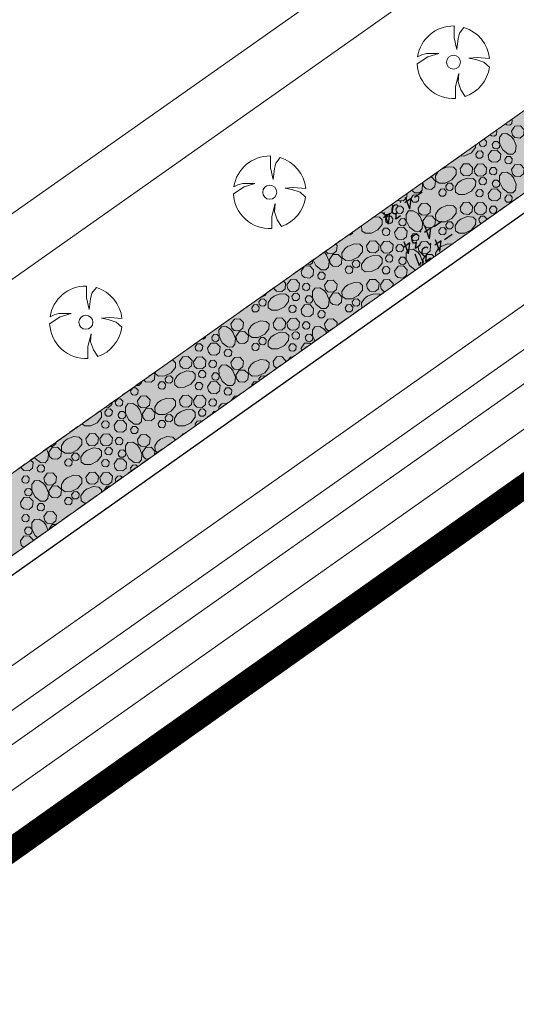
# Model space of a CAD drawing. Header units: metres. Extents: x 148691 to 149199, y 486355 to 486958.
# Tile 8 of 93: x 148963 to 148994, y 486509 to 486570. Entities that reach past the tile are written whole.
import ezdxf

# ---------------------------------------------------------------- set-up
doc = ezdxf.new("R2010")
doc.units = ezdxf.units.M
doc.header["$MEASUREMENT"] = 0
doc.linetypes.add('DGN Style 2', pattern=[1, 0.6, -0.4])
for name, color, linetype, lineweight in [('BWR-best-maaiveldhoogte', 2, 'Continuous', 13), ('BWR-best-situatie', 2, 'Continuous', 13), ('BWR-verw-drain ø 60', 60, 'drainage60w', 30), ('BWR-verw-situatie', 214, 'DGN Style 2', 13), ('TOP-L-topo objecten punt', 7, 'Continuous', 0), ('TOP-L-topo objecten vlak', 7, 'Continuous', 0), ('WVB-alg-onderhoek', 7, 'Continuous', 30), ('WVB-alg-werkgrens', 6, 'Continuous', 53), ('WVB-pen-dik 013', 1, 'Continuous', 0), ('WVB-raster-20%', 254, 'Continuous', 30)]:
    doc.layers.add(name, color=color, linetype=linetype, lineweight=lineweight)
doc.styles.add('Style-ITALICS', font='ITALICS.shx')
doc.styles.add('Style-WORKING', font='WORKING.shx')
doc.linetypes.add('drainage60w', pattern='A,2.1,["V",Style-WORKING,S=0.700002,R=0,X=-0.228,Y=-0.367],2.9,-0.32,0.02,-0.32,1,-0.32,5', length=11.98)

# ---------------------------------------------------------------- blocks, each defined once
blk = doc.blocks.new('BBOOM')
at = {"layer": 'BWR-best-situatie'}
for p, q in [((0.016, 0.603), (0.016, 0.9)), ((0.016, 0.804), (0.016, 0.871)), ((0.26, 0.861), (0.15, 0.72)), ((0.083, 0.318), (0.016, 0.603)), ((0.116, 0.586), (0.083, 0.318)), ((0.15, 0.72), (0.116, 0.586)), ((-0.9, -0.042), (-0.637, 0.135)), ((-0.787, 0.185), (-0.89, 0.134)), ((-0.67, 0.217), (-0.787, 0.185)), ((-0.368, 0.218), (-0.67, 0.217)), ((-0.637, 0.135), (-0.368, 0.218)), ((0.384, 0.1), (0.586, 0.117)), ((0.551, 0.067), (0.384, 0.1)), ((0.752, 0), (0.551, 0.067)), ((0.586, 0.117), (0.895, 0.092)), ((0.89, -0.121), (0.752, 0)), ((0.133, -0.283), (0.05, -0.603)), ((0.116, -0.484), (0.133, -0.283)), ((0.184, -0.685), (0.116, -0.484)), ((0.05, -0.603), (0.051, -0.899)), ((0.293, -0.851), (0.184, -0.685))]:
    blk.add_line(p, q, dxfattribs=at)
blk.add_circle((0, 0), 0.174, dxfattribs=at)
for start, end in [(88.9495, 171.4867), (5.8447, 73.1614), (182.6375, 273.2485), (289.0687, 352.197)]:
    blk.add_arc((-0.001, 0), 0.9, start, end, dxfattribs=at)

msp = doc.modelspace()

# ---------------------------------------------------------------- hatches: boundary and pattern name
at = {"layer": 'WVB-raster-20%', "linetype": 'Continuous', "lineweight": 0}
msp.add_hatch(color=256, dxfattribs=at).paths.add_polyline_path([(148922.439, 486513.361), (148924.789, 486510.032), (148924.907, 486510.116), (148930.13, 486512.953), (148943.424, 486522.133), (148949.313, 486527.325), (148954.489, 486530.988), (149000.366, 486563.451), (148997.917, 486566.841), (148952.181, 486534.448), (148947.425, 486530.898), (148938.758, 486525.734), (148927.819, 486518.117), (148923.544, 486514.142)], flags=0)

# ---------------------------------------------------------------- linework, layer by layer
at = {"layer": 'BWR-verw-drain ø 60', "linetype": 'drainage60w', "ltscale": 2.5}
msp.add_line((148925.394, 486509.175), (149000.951, 486562.64), dxfattribs=at)
at = {"layer": 'BWR-verw-situatie'}
for p, q in [((148952.181, 486534.448), (148997.917, 486566.841)), ((149000.366, 486563.451), (148954.489, 486530.988))]:
    msp.add_line(p, q, dxfattribs=at)
at = {"layer": 'TOP-L-topo objecten vlak', "color": 7, "linetype": 'Continuous', "lineweight": 0}
for p, q in [((148916.703, 486521.484), (148991.596, 486574.311)), ((148983.114, 486572.391), (148914.761, 486524.236)), ((149003.069, 486558.427), (148927.99, 486505.498)), ((148931.651, 486500.313), (149006.753, 486553.327)), ((148997.859, 486551.978), (148929.298, 486503.645)), ((148998.88, 486550.564), (148930.304, 486502.219))]:
    msp.add_line(p, q, dxfattribs=at)
at = {"layer": 'WVB-alg-onderhoek', "lineweight": 40, "ltscale": 500}
msp.add_3dface([(148700.488, 486813.029), (148938.261, 486361.848), (149192.16, 486495.653), (148954.388, 486946.834)], dxfattribs=at)
at = {"layer": 'WVB-alg-werkgrens', "linetype": 'Continuous', "ltscale": 2.5, "const_width": 1.5, "flags": 128}
msp.add_lwpolyline([(148874.414, 486581.384), (148933.417, 486497.811), (149000.22, 486545.158), (149005.05, 486538.413), (149067.777, 486582.431), (148982.147, 486744.918), (148917.073, 486677.648), (148942.665, 486628.244)], close=True, dxfattribs=at)
at = {"layer": 'WVB-pen-dik 013'}
for p, q in [((148987.951, 486559.776), (148987.96, 486559.788)), ((148981.826, 486555.444), (148981.979, 486555.251)), ((148981.969, 486550.484), (148981.984, 486550.444)), ((148980.421, 486549.338), (148980.391, 486549.491)), ((148977.337, 486547.155), (148977.326, 486547.211)), ((148977.781, 486547.47), (148977.761, 486547.576)), ((148973.839, 486544.68), (148973.819, 486544.784)), ((148968.222, 486540.706), (148968.216, 486540.739)), ((148965.737, 486538.947), (148965.891, 486539.069)), ((148965.874, 486539.059), (148965.922, 486539.078)), ((148964.561, 486538.521), (148964.688, 486538.205)), ((148964.741, 486538.243), (148964.741, 486538.244))]:
    msp.add_line(p, q, dxfattribs=at)
at = {"layer": 'WVB-pen-dik 013', "flags": 128}
for points in [[(148993.451, 486563.678), (148993.494, 486563.634), (148993.474, 486563.431), (148993.349, 486563.326), (148993.151, 486563.341), (148993.076, 486563.412)], [(148993.449, 486562.961), (148993.661, 486563.259), (148993.996, 486563.279), (148994.229, 486563.036), (148994.194, 486562.699), (148993.986, 486562.526), (148993.656, 486562.549), (148993.501, 486562.701), (148993.449, 486562.961)], [(148991.736, 486562.463), (148991.754, 486562.464), (148991.894, 486562.319), (148991.871, 486562.114), (148991.746, 486562.011), (148991.549, 486562.026), (148991.454, 486562.116), (148991.43, 486562.246)], [(148992.494, 486563), (148992.544, 486562.949), (148992.521, 486562.744), (148992.399, 486562.639), (148992.199, 486562.656), (148992.119, 486562.734)], [(148993.574, 486562.446), (148993.731, 486562.054), (148993.696, 486561.691), (148993.536, 486561.521), (148993.244, 486561.526), (148992.911, 486561.789), (148992.709, 486562.191), (148992.704, 486562.569), (148992.856, 486562.784), (148993.156, 486562.801), (148993.426, 486562.629), (148993.584, 486562.429)], [(148991.225, 486562.101), (148991.221, 486561.949), (148990.961, 486561.614), (148990.559, 486561.414), (148990.249, 486561.409)], [(148992.251, 486562.124), (148992.379, 486562.304), (148992.579, 486562.314), (148992.719, 486562.169), (148992.699, 486561.966), (148992.574, 486561.861), (148992.376, 486561.876), (148992.281, 486561.966), (148992.251, 486562.124)], [(148991.226, 486561.531), (148991.354, 486561.711), (148991.554, 486561.724), (148991.694, 486561.579), (148991.671, 486561.374), (148991.549, 486561.269), (148991.349, 486561.286), (148991.256, 486561.376), (148991.226, 486561.531)], [(148991.996, 486561.454), (148992.206, 486561.754), (148992.544, 486561.771), (148992.774, 486561.529), (148992.741, 486561.191), (148992.534, 486561.019), (148992.201, 486561.044), (148992.046, 486561.196), (148991.996, 486561.454)], [(148993.026, 486561.196), (148993.154, 486561.376), (148993.354, 486561.386), (148993.494, 486561.241), (148993.474, 486561.039), (148993.349, 486560.934), (148993.151, 486560.949), (148993.056, 486561.039), (148993.026, 486561.196)], [(148989.106, 486560.6), (148989.476, 486560.749), (148989.839, 486560.716), (148990.009, 486560.551), (148990.004, 486560.259), (148989.741, 486559.926), (148989.339, 486559.726), (148988.961, 486559.719), (148988.746, 486559.871), (148988.729, 486560.174), (148988.901, 486560.444), (148989.046, 486560.558)], [(148990.256, 486560.616), (148990.466, 486560.916), (148990.804, 486560.934), (148991.034, 486560.691), (148991.001, 486560.354), (148990.794, 486560.181), (148990.461, 486560.206), (148990.306, 486560.359), (148990.256, 486560.616)], [(148991.119, 486560.604), (148991.331, 486560.901), (148991.666, 486560.921), (148991.899, 486560.679), (148991.864, 486560.341), (148991.656, 486560.169), (148991.326, 486560.191), (148991.171, 486560.344), (148991.119, 486560.604)], [(148992.076, 486560.509), (148992.204, 486560.689), (148992.404, 486560.701), (148992.544, 486560.556), (148992.521, 486560.351), (148992.399, 486560.246), (148992.199, 486560.264), (148992.106, 486560.354), (148992.076, 486560.509)], [(148993.449, 486560.569), (148993.661, 486560.866), (148993.996, 486560.886), (148994.229, 486560.644), (148994.194, 486560.306), (148993.986, 486560.134), (148993.656, 486560.156), (148993.501, 486560.309), (148993.449, 486560.569)], [(148988.382, 486560.088), (148988.496, 486560.094), (148988.729, 486559.851), (148988.696, 486559.514), (148988.489, 486559.341), (148988.156, 486559.366), (148988.001, 486559.519), (148987.951, 486559.776)], [(148990.301, 486559.886), (148990.696, 486560.044), (148991.056, 486560.011), (148991.229, 486559.846), (148991.221, 486559.556), (148990.961, 486559.221), (148990.559, 486559.021), (148990.179, 486559.016), (148989.964, 486559.166), (148989.946, 486559.471), (148990.121, 486559.739), (148990.319, 486559.896)], [(148991.426, 486559.879), (148991.551, 486560.061), (148991.754, 486560.071), (148991.894, 486559.926), (148991.871, 486559.721), (148991.746, 486559.619), (148991.549, 486559.634), (148991.454, 486559.724), (148991.426, 486559.879)], [(148993.574, 486560.054), (148993.731, 486559.661), (148993.696, 486559.299), (148993.536, 486559.129), (148993.244, 486559.134), (148992.911, 486559.396), (148992.709, 486559.799), (148992.704, 486560.176), (148992.856, 486560.391), (148993.156, 486560.409), (148993.426, 486560.236), (148993.584, 486560.036)], [(148987.896, 486559.743), (148987.929, 486559.661), (148987.894, 486559.299), (148987.734, 486559.129), (148987.441, 486559.134), (148987.249, 486559.285)], [(148989.366, 486559.539), (148989.494, 486559.716), (148989.694, 486559.729), (148989.834, 486559.584), (148989.811, 486559.379), (148989.686, 486559.276), (148989.489, 486559.291), (148989.396, 486559.381), (148989.366, 486559.539)], [(148991.996, 486559.061), (148992.206, 486559.361), (148992.544, 486559.379), (148992.774, 486559.136), (148992.741, 486558.799), (148992.534, 486558.626), (148992.201, 486558.651), (148992.046, 486558.804), (148991.996, 486559.061)], [(148992.251, 486559.731), (148992.379, 486559.911), (148992.579, 486559.921), (148992.719, 486559.776), (148992.699, 486559.574), (148992.574, 486559.469), (148992.376, 486559.484), (148992.281, 486559.574), (148992.251, 486559.731)], [(148986.966, 486559.085), (148986.939, 486558.799), (148986.731, 486558.626), (148986.399, 486558.651), (148986.38, 486558.669)], [(148987.224, 486558.804), (148987.351, 486558.984), (148987.551, 486558.994), (148987.691, 486558.849), (148987.671, 486558.646), (148987.546, 486558.541), (148987.349, 486558.556), (148987.254, 486558.646), (148987.224, 486558.804)], [(148988.931, 486559.174), (148989.059, 486559.354), (148989.259, 486559.366), (148989.396, 486559.219), (148989.376, 486559.016), (148989.254, 486558.911), (148989.054, 486558.929), (148988.961, 486559.019), (148988.931, 486559.174)], [(148991.226, 486559.139), (148991.354, 486559.319), (148991.554, 486559.331), (148991.694, 486559.186), (148991.671, 486558.981), (148991.549, 486558.876), (148991.349, 486558.894), (148991.256, 486558.984), (148991.226, 486559.139)], [(148993.026, 486558.804), (148993.154, 486558.984), (148993.354, 486558.994), (148993.494, 486558.849), (148993.474, 486558.646), (148993.349, 486558.541), (148993.151, 486558.556), (148993.056, 486558.646), (148993.026, 486558.804)], [(148985.992, 486558.395), (148986.096, 486558.286), (148986.061, 486557.949), (148985.854, 486557.776), (148985.524, 486557.799), (148985.369, 486557.951), (148985.368, 486557.953)], [(148986.274, 486558.116), (148986.401, 486558.296), (148986.601, 486558.309), (148986.741, 486558.164), (148986.719, 486557.959), (148986.596, 486557.854), (148986.396, 486557.871), (148986.304, 486557.961), (148986.274, 486558.116)], [(148987.646, 486558.176), (148987.859, 486558.474), (148988.194, 486558.494), (148988.426, 486558.251), (148988.391, 486557.914), (148988.184, 486557.741), (148987.854, 486557.764), (148987.699, 486557.916), (148987.646, 486558.176)], [(148989.084, 486558.199), (148989.476, 486558.356), (148989.839, 486558.324), (148990.009, 486558.159), (148990.004, 486557.866), (148989.741, 486557.534), (148989.339, 486557.334), (148988.961, 486557.326), (148988.746, 486557.479), (148988.729, 486557.781), (148988.901, 486558.051), (148989.101, 486558.209)], [(148990.256, 486558.224), (148990.466, 486558.524), (148990.804, 486558.541), (148991.034, 486558.299), (148991.001, 486557.961), (148990.794, 486557.789), (148990.461, 486557.814), (148990.306, 486557.966), (148990.256, 486558.224)], [(148991.119, 486558.211), (148991.331, 486558.509), (148991.666, 486558.529), (148991.899, 486558.286), (148991.864, 486557.949), (148991.656, 486557.776), (148991.326, 486557.799), (148991.171, 486557.951), (148991.119, 486558.211)], [(148992.076, 486558.116), (148992.204, 486558.296), (148992.404, 486558.309), (148992.544, 486558.164), (148992.521, 486557.959), (148992.399, 486557.854), (148992.199, 486557.871), (148992.106, 486557.961), (148992.076, 486558.116)], [(148984.937, 486557.647), (148985.254, 486557.619), (148985.426, 486557.454), (148985.419, 486557.164), (148985.159, 486556.829), (148984.756, 486556.629), (148984.376, 486556.624), (148984.161, 486556.774), (148984.144, 486557.079), (148984.152, 486557.092)], [(148985.624, 486557.486), (148985.749, 486557.669), (148985.951, 486557.679), (148986.091, 486557.534), (148986.069, 486557.329), (148985.944, 486557.226), (148985.746, 486557.241), (148985.651, 486557.331), (148985.624, 486557.486)], [(148987.771, 486557.661), (148987.929, 486557.269), (148987.894, 486556.906), (148987.734, 486556.736), (148987.441, 486556.741), (148987.109, 486557.004), (148986.906, 486557.406), (148986.901, 486557.784), (148987.054, 486557.999), (148987.354, 486558.016), (148987.624, 486557.844), (148987.781, 486557.644)], [(148987.951, 486557.384), (148988.161, 486557.684), (148988.496, 486557.701), (148988.729, 486557.459), (148988.696, 486557.121), (148988.489, 486556.949), (148988.156, 486556.974), (148988.001, 486557.126), (148987.951, 486557.384)], [(148990.301, 486557.494), (148990.696, 486557.651), (148991.056, 486557.619), (148991.229, 486557.454), (148991.221, 486557.164), (148990.961, 486556.829), (148990.559, 486556.629), (148990.179, 486556.624), (148989.964, 486556.774), (148989.946, 486557.079), (148990.121, 486557.346), (148990.319, 486557.504)], [(148991.426, 486557.486), (148991.551, 486557.669), (148991.754, 486557.679), (148991.894, 486557.534), (148991.884, 486557.449)], [(148984.009, 486556.99), (148984.009, 486556.986), (148983.884, 486556.884), (148983.861, 486556.885)], [(148985.424, 486556.746), (148985.551, 486556.926), (148985.751, 486556.939), (148985.891, 486556.794), (148985.869, 486556.589), (148985.746, 486556.484), (148985.546, 486556.501), (148985.454, 486556.591), (148985.424, 486556.746)], [(148986.194, 486556.669), (148986.404, 486556.969), (148986.741, 486556.986), (148986.971, 486556.744), (148986.939, 486556.406), (148986.731, 486556.234), (148986.399, 486556.259), (148986.244, 486556.411), (148986.194, 486556.669)], [(148986.449, 486557.339), (148986.576, 486557.519), (148986.776, 486557.529), (148986.916, 486557.384), (148986.896, 486557.181), (148986.771, 486557.076), (148986.574, 486557.091), (148986.479, 486557.181), (148986.449, 486557.339)], [(148988.931, 486556.781), (148989.059, 486556.961), (148989.259, 486556.974), (148989.396, 486556.826), (148989.376, 486556.624), (148989.254, 486556.519), (148989.054, 486556.536), (148988.961, 486556.626), (148988.931, 486556.781)], [(148989.366, 486557.146), (148989.494, 486557.324), (148989.694, 486557.336), (148989.834, 486557.191), (148989.811, 486556.986), (148989.686, 486556.884), (148989.489, 486556.899), (148989.396, 486556.989), (148989.366, 486557.146)], [(148991.586, 486557.238), (148991.549, 486557.241), (148991.454, 486557.331), (148991.426, 486557.486)], [(148983.58, 486556.686), (148983.574, 486556.624), (148983.451, 486556.519), (148983.355, 486556.527)], [(148987.224, 486556.411), (148987.351, 486556.591), (148987.551, 486556.601), (148987.691, 486556.456), (148987.671, 486556.254), (148987.546, 486556.149), (148987.349, 486556.164), (148987.254, 486556.254), (148987.224, 486556.411)], [(148982.538, 486555.948), (148982.624, 486555.859), (148982.589, 486555.521), (148982.381, 486555.349), (148982.051, 486555.371), (148981.914, 486555.506)], [(148983.281, 486555.806), (148983.674, 486555.964), (148984.036, 486555.931), (148984.206, 486555.766), (148984.201, 486555.474), (148983.939, 486555.141), (148983.536, 486554.941), (148983.159, 486554.934), (148982.944, 486555.086), (148982.926, 486555.389), (148983.099, 486555.659), (148983.299, 486555.816)], [(148984.454, 486555.831), (148984.664, 486556.131), (148985.001, 486556.149), (148985.231, 486555.906), (148985.199, 486555.569), (148984.991, 486555.396), (148984.659, 486555.421), (148984.504, 486555.574), (148984.454, 486555.831)], [(148985.316, 486555.819), (148985.529, 486556.116), (148985.864, 486556.136), (148986.096, 486555.894), (148986.061, 486555.556), (148985.854, 486555.384), (148985.524, 486555.406), (148985.369, 486555.559), (148985.316, 486555.819)], [(148986.274, 486555.724), (148986.401, 486555.904), (148986.601, 486555.916), (148986.741, 486555.771), (148986.719, 486555.566), (148986.596, 486555.461), (148986.396, 486555.479), (148986.304, 486555.569), (148986.274, 486555.724)], [(148987.646, 486555.784), (148987.859, 486556.081), (148988.194, 486556.101), (148988.426, 486555.859), (148988.391, 486555.521), (148988.184, 486555.349), (148987.854, 486555.371), (148987.699, 486555.524), (148987.646, 486555.784)], [(148988.738, 486555.223), (148988.729, 486555.389), (148988.901, 486555.659), (148989.101, 486555.816)], [(148989.084, 486555.806), (148989.476, 486555.964), (148989.75, 486555.939)], [(148981.969, 486555.269), (148982.126, 486554.876), (148982.091, 486554.514), (148981.931, 486554.344), (148981.639, 486554.349), (148981.306, 486554.611), (148981.134, 486554.954)], [(148982.149, 486554.991), (148982.359, 486555.291), (148982.694, 486555.309), (148982.926, 486555.066), (148982.894, 486554.729), (148982.686, 486554.556), (148982.354, 486554.581), (148982.199, 486554.734), (148982.149, 486554.991)], [(148984.499, 486555.101), (148984.894, 486555.259), (148985.254, 486555.226), (148985.426, 486555.061), (148985.419, 486554.771), (148985.159, 486554.436), (148984.756, 486554.236), (148984.376, 486554.231), (148984.161, 486554.381), (148984.144, 486554.686), (148984.319, 486554.954), (148984.516, 486555.111)], [(148985.624, 486555.094), (148985.749, 486555.276), (148985.951, 486555.286), (148986.091, 486555.141), (148986.069, 486554.936), (148985.944, 486554.834), (148985.746, 486554.849), (148985.651, 486554.939), (148985.624, 486555.094)], [(148986.449, 486554.946), (148986.576, 486555.126), (148986.776, 486555.136), (148986.916, 486554.991), (148986.896, 486554.789), (148986.771, 486554.684), (148986.574, 486554.699), (148986.479, 486554.789), (148986.449, 486554.946)], [(148987.501, 486554.348), (148987.441, 486554.349), (148987.109, 486554.611), (148986.906, 486555.014), (148986.901, 486555.391), (148987.054, 486555.606), (148987.354, 486555.624), (148987.624, 486555.451), (148987.781, 486555.251)], [(148987.771, 486555.269), (148987.929, 486554.876), (148987.905, 486554.634)], [(148987.951, 486554.991), (148988.161, 486555.291), (148988.496, 486555.309), (148988.643, 486555.156)], [(148980.391, 486554.276), (148980.601, 486554.576), (148980.939, 486554.594), (148981.169, 486554.351), (148981.136, 486554.014), (148980.929, 486553.841), (148980.596, 486553.866), (148980.441, 486554.019), (148980.391, 486554.276)], [(148981.108, 486554.936), (148981.094, 486554.789), (148980.969, 486554.684), (148980.773, 486554.698)], [(148983.129, 486554.389), (148983.256, 486554.569), (148983.456, 486554.581), (148983.594, 486554.434), (148983.574, 486554.231), (148983.451, 486554.126), (148983.251, 486554.144), (148983.159, 486554.234), (148983.129, 486554.389)], [(148983.564, 486554.754), (148983.691, 486554.931), (148983.891, 486554.944), (148984.031, 486554.799), (148984.009, 486554.594), (148983.884, 486554.491), (148983.686, 486554.506), (148983.594, 486554.596), (148983.564, 486554.754)], [(148985.424, 486554.354), (148985.551, 486554.534), (148985.751, 486554.546), (148985.891, 486554.401), (148985.869, 486554.196), (148985.746, 486554.091), (148985.546, 486554.109), (148985.454, 486554.199), (148985.424, 486554.354)], [(148986.194, 486554.276), (148986.404, 486554.576), (148986.741, 486554.594), (148986.971, 486554.351), (148986.939, 486554.014), (148986.731, 486553.841), (148986.399, 486553.866), (148986.244, 486554.019), (148986.194, 486554.276)], [(148988.02, 486554.715), (148988.001, 486554.734), (148987.951, 486554.991)], [(148980.066, 486554.198), (148980.066, 486554.196), (148979.944, 486554.091), (148979.919, 486554.093)], [(148981.421, 486554.019), (148981.549, 486554.199), (148981.749, 486554.209), (148981.889, 486554.064), (148981.869, 486553.861), (148981.744, 486553.756), (148981.546, 486553.771), (148981.451, 486553.861), (148981.421, 486554.019)], [(148979.297, 486553.653), (148979.429, 486553.514), (148979.396, 486553.176), (148979.189, 486553.004), (148978.856, 486553.029), (148978.701, 486553.181), (148978.693, 486553.225)], [(148979.514, 486553.426), (148979.726, 486553.724), (148980.061, 486553.744), (148980.294, 486553.501), (148980.259, 486553.164), (148980.051, 486552.991), (148979.721, 486553.014), (148979.566, 486553.166), (148979.514, 486553.426)], [(148980.471, 486553.331), (148980.599, 486553.511), (148980.799, 486553.524), (148980.939, 486553.379), (148980.916, 486553.174), (148980.794, 486553.069), (148980.594, 486553.086), (148980.501, 486553.176), (148980.471, 486553.331)], [(148981.844, 486553.391), (148982.056, 486553.689), (148982.391, 486553.709), (148982.624, 486553.466), (148982.589, 486553.129), (148982.381, 486552.956), (148982.051, 486552.979), (148981.896, 486553.131), (148981.844, 486553.391)], [(148983.281, 486553.414), (148983.674, 486553.571), (148984.036, 486553.539), (148984.206, 486553.374), (148984.201, 486553.081), (148983.939, 486552.749), (148983.536, 486552.549), (148983.159, 486552.541), (148982.944, 486552.694), (148982.926, 486552.996), (148983.099, 486553.266), (148983.299, 486553.424)], [(148984.454, 486553.439), (148984.664, 486553.739), (148985.001, 486553.756), (148985.231, 486553.514), (148985.199, 486553.176), (148984.991, 486553.004), (148984.659, 486553.029), (148984.504, 486553.181), (148984.454, 486553.439)], [(148985.316, 486553.426), (148985.529, 486553.724), (148985.864, 486553.744), (148986.096, 486553.501), (148986.08, 486553.342)], [(148985.608, 486553.008), (148985.524, 486553.014), (148985.369, 486553.166), (148985.316, 486553.426)], [(148978.283, 486552.935), (148978.136, 486552.749), (148977.747, 486552.555)], [(148978.696, 486552.709), (148979.091, 486552.866), (148979.451, 486552.834), (148979.624, 486552.669), (148979.616, 486552.379), (148979.356, 486552.044), (148978.954, 486551.844), (148978.574, 486551.839), (148978.359, 486551.989), (148978.341, 486552.294), (148978.516, 486552.561), (148978.714, 486552.719)], [(148979.821, 486552.701), (148979.946, 486552.884), (148980.149, 486552.894), (148980.289, 486552.749), (148980.266, 486552.544), (148980.141, 486552.441), (148979.944, 486552.456), (148979.849, 486552.546), (148979.821, 486552.701)], [(148980.646, 486552.554), (148980.774, 486552.734), (148980.974, 486552.744), (148981.114, 486552.599), (148981.094, 486552.396), (148980.969, 486552.291), (148980.771, 486552.306), (148980.676, 486552.396), (148980.646, 486552.554)], [(148981.969, 486552.876), (148982.126, 486552.484), (148982.091, 486552.121), (148981.931, 486551.951), (148981.639, 486551.956), (148981.306, 486552.219), (148981.104, 486552.621), (148981.099, 486552.999), (148981.251, 486553.214), (148981.551, 486553.231), (148981.821, 486553.059), (148981.979, 486552.859)], [(148982.149, 486552.599), (148982.359, 486552.899), (148982.694, 486552.916), (148982.926, 486552.674), (148982.894, 486552.336), (148982.686, 486552.164), (148982.354, 486552.189), (148982.199, 486552.341), (148982.149, 486552.599)], [(148984.164, 486551.986), (148984.161, 486551.989), (148984.144, 486552.294), (148984.319, 486552.561), (148984.516, 486552.719)], [(148984.499, 486552.709), (148984.894, 486552.866), (148985.254, 486552.834), (148985.299, 486552.79)], [(148977.326, 486551.996), (148977.454, 486552.176), (148977.654, 486552.189), (148977.791, 486552.041), (148977.771, 486551.839), (148977.649, 486551.734), (148977.449, 486551.751), (148977.356, 486551.841), (148977.326, 486551.996)], [(148977.761, 486552.361), (148977.889, 486552.539), (148978.089, 486552.551), (148978.229, 486552.406), (148978.206, 486552.201), (148978.081, 486552.099), (148977.884, 486552.114), (148977.791, 486552.204), (148977.761, 486552.361)], [(148979.621, 486551.961), (148979.749, 486552.141), (148979.949, 486552.154), (148980.089, 486552.009), (148980.066, 486551.804), (148979.944, 486551.699), (148979.744, 486551.716), (148979.651, 486551.806), (148979.621, 486551.961)], [(148980.391, 486551.884), (148980.601, 486552.184), (148980.939, 486552.201), (148981.169, 486551.959), (148981.136, 486551.621), (148980.929, 486551.449), (148980.596, 486551.474), (148980.441, 486551.626), (148980.391, 486551.884)], [(148983.129, 486551.996), (148983.256, 486552.176), (148983.456, 486552.189), (148983.594, 486552.041), (148983.574, 486551.839), (148983.451, 486551.734), (148983.251, 486551.751), (148983.159, 486551.841), (148983.129, 486551.996)], [(148983.564, 486552.361), (148983.691, 486552.539), (148983.891, 486552.551), (148984.031, 486552.406), (148984.009, 486552.201), (148983.884, 486552.099), (148983.686, 486552.114), (148983.594, 486552.204), (148983.564, 486552.361)], [(148981.421, 486551.626), (148981.549, 486551.806), (148981.749, 486551.816), (148981.889, 486551.671), (148981.869, 486551.469), (148981.744, 486551.364), (148981.546, 486551.379), (148981.451, 486551.469), (148981.421, 486551.626)], [(148976.166, 486550.484), (148976.324, 486550.091), (148976.289, 486549.729), (148976.129, 486549.559), (148975.836, 486549.564), (148975.504, 486549.826), (148975.301, 486550.229), (148975.296, 486550.606), (148975.449, 486550.821), (148975.749, 486550.839), (148976.019, 486550.666), (148976.176, 486550.466)], [(148976.041, 486550.999), (148976.254, 486551.296), (148976.589, 486551.316), (148976.821, 486551.074), (148976.786, 486550.736), (148976.579, 486550.564), (148976.249, 486550.586), (148976.094, 486550.739), (148976.041, 486550.999)], [(148977.479, 486551.021), (148977.871, 486551.179), (148978.234, 486551.146), (148978.404, 486550.981), (148978.399, 486550.689), (148978.136, 486550.356), (148977.734, 486550.156), (148977.356, 486550.149), (148977.141, 486550.301), (148977.124, 486550.604), (148977.296, 486550.874), (148977.496, 486551.031)], [(148978.651, 486551.046), (148978.861, 486551.346), (148979.199, 486551.364), (148979.429, 486551.121), (148979.396, 486550.784), (148979.189, 486550.611), (148978.856, 486550.636), (148978.701, 486550.789), (148978.651, 486551.046)], [(148979.514, 486551.034), (148979.726, 486551.331), (148980.061, 486551.351), (148980.294, 486551.109), (148980.259, 486550.771), (148980.051, 486550.599), (148979.721, 486550.621), (148979.566, 486550.774), (148979.514, 486551.034)], [(148980.471, 486550.939), (148980.599, 486551.119), (148980.799, 486551.131), (148980.939, 486550.986), (148980.916, 486550.781), (148980.794, 486550.676), (148980.594, 486550.694), (148980.501, 486550.784), (148980.471, 486550.939)], [(148981.255, 486549.928), (148981.104, 486550.229), (148981.099, 486550.606), (148981.251, 486550.821), (148981.551, 486550.839), (148981.821, 486550.666), (148981.979, 486550.466)], [(148981.844, 486550.999), (148982.056, 486551.296), (148982.391, 486551.316), (148982.624, 486551.074), (148982.604, 486550.882)], [(148982.173, 486550.578), (148982.051, 486550.586), (148981.896, 486550.739), (148981.844, 486550.999)], [(148974.473, 486550.236), (148974.464, 486550.151), (148974.339, 486550.049), (148974.221, 486550.058)], [(148974.844, 486550.161), (148974.971, 486550.341), (148975.171, 486550.351), (148975.311, 486550.206), (148975.291, 486550.004), (148975.166, 486549.899), (148974.969, 486549.914), (148974.874, 486550.004), (148974.844, 486550.161)], [(148976.346, 486550.206), (148976.556, 486550.506), (148976.891, 486550.524), (148977.124, 486550.281), (148977.091, 486549.944), (148976.884, 486549.771), (148976.551, 486549.796), (148976.396, 486549.949), (148976.346, 486550.206)], [(148978.696, 486550.316), (148979.091, 486550.474), (148979.451, 486550.441), (148979.624, 486550.276), (148979.616, 486549.986), (148979.356, 486549.651), (148978.954, 486549.451), (148978.574, 486549.446), (148978.359, 486549.596), (148978.341, 486549.901), (148978.516, 486550.169), (148978.714, 486550.326)], [(148979.821, 486550.309), (148979.946, 486550.491), (148980.149, 486550.501), (148980.289, 486550.356), (148980.266, 486550.151), (148980.141, 486550.049), (148979.944, 486550.064), (148979.849, 486550.154), (148979.821, 486550.309)], [(148980.646, 486550.161), (148980.774, 486550.341), (148980.974, 486550.351), (148981.114, 486550.206), (148981.094, 486550.004), (148980.969, 486549.899), (148980.771, 486549.914), (148980.676, 486550.004), (148980.646, 486550.161)], [(148973.819, 486549.569), (148973.946, 486549.749), (148974.146, 486549.761), (148974.286, 486549.616), (148974.264, 486549.411), (148974.141, 486549.306), (148973.941, 486549.324), (148973.849, 486549.414), (148973.819, 486549.569)], [(148974.589, 486549.491), (148974.799, 486549.791), (148975.136, 486549.809), (148975.366, 486549.566), (148975.334, 486549.229), (148975.126, 486549.056), (148974.794, 486549.081), (148974.639, 486549.234), (148974.589, 486549.491)], [(148977.326, 486549.604), (148977.454, 486549.784), (148977.654, 486549.796), (148977.791, 486549.649), (148977.771, 486549.446), (148977.649, 486549.341), (148977.449, 486549.359), (148977.356, 486549.449), (148977.326, 486549.604)], [(148977.761, 486549.969), (148977.889, 486550.146), (148978.089, 486550.159), (148978.229, 486550.014), (148978.206, 486549.809), (148978.081, 486549.706), (148977.884, 486549.721), (148977.791, 486549.811), (148977.761, 486549.969)], [(148979.621, 486549.569), (148979.749, 486549.749), (148979.949, 486549.761), (148980.089, 486549.616), (148980.066, 486549.411), (148979.944, 486549.306), (148979.744, 486549.324), (148979.651, 486549.414), (148979.621, 486549.569)], [(148980.391, 486549.491), (148980.601, 486549.791), (148980.939, 486549.809), (148980.998, 486549.746)], [(148975.619, 486549.234), (148975.746, 486549.414), (148975.946, 486549.424), (148976.086, 486549.279), (148976.066, 486549.076), (148975.941, 486548.971), (148975.744, 486548.986), (148975.649, 486549.076), (148975.619, 486549.234)], [(148972.385, 486548.758), (148972.431, 486548.754), (148972.601, 486548.589), (148972.596, 486548.296), (148972.334, 486547.964), (148971.931, 486547.764), (148971.554, 486547.756), (148971.339, 486547.909), (148971.333, 486548.012)], [(148972.849, 486548.654), (148973.059, 486548.954), (148973.396, 486548.971), (148973.626, 486548.729), (148973.594, 486548.391), (148973.386, 486548.219), (148973.054, 486548.244), (148972.899, 486548.396), (148972.849, 486548.654)], [(148973.711, 486548.641), (148973.924, 486548.939), (148974.259, 486548.959), (148974.491, 486548.716), (148974.456, 486548.379), (148974.249, 486548.206), (148973.919, 486548.229), (148973.764, 486548.381), (148973.711, 486548.641)], [(148974.669, 486548.546), (148974.796, 486548.726), (148974.996, 486548.739), (148975.136, 486548.594), (148975.114, 486548.389), (148974.991, 486548.284), (148974.791, 486548.301), (148974.699, 486548.391), (148974.669, 486548.546)], [(148976.166, 486548.091), (148976.324, 486547.699), (148976.289, 486547.336), (148976.129, 486547.166), (148975.836, 486547.171), (148975.504, 486547.434), (148975.301, 486547.836), (148975.296, 486548.214), (148975.449, 486548.429), (148975.749, 486548.446), (148976.019, 486548.274), (148976.176, 486548.074)], [(148976.041, 486548.606), (148976.254, 486548.904), (148976.589, 486548.924), (148976.821, 486548.681), (148976.786, 486548.344), (148976.579, 486548.171), (148976.249, 486548.194), (148976.094, 486548.346), (148976.041, 486548.606)], [(148977.479, 486548.629), (148977.871, 486548.786), (148978.234, 486548.754), (148978.404, 486548.589), (148978.399, 486548.296), (148978.136, 486547.964), (148977.734, 486547.764), (148977.356, 486547.756), (148977.141, 486547.909), (148977.124, 486548.211), (148977.296, 486548.481), (148977.496, 486548.639)], [(148978.651, 486548.654), (148978.861, 486548.954), (148979.199, 486548.971), (148979.429, 486548.729), (148979.419, 486548.629)], [(148978.873, 486548.242), (148978.856, 486548.244), (148978.701, 486548.396), (148978.651, 486548.654)], [(148979.592, 486548.751), (148979.726, 486548.939), (148979.869, 486548.947)], [(148971.255, 486547.957), (148971.321, 486547.889), (148971.289, 486547.551), (148971.081, 486547.379), (148970.749, 486547.404), (148970.633, 486547.517)], [(148972.894, 486547.924), (148973.289, 486548.081), (148973.649, 486548.049), (148973.821, 486547.884), (148973.814, 486547.594), (148973.554, 486547.259), (148973.151, 486547.059), (148972.771, 486547.054), (148972.556, 486547.204), (148972.539, 486547.509), (148972.714, 486547.776), (148972.911, 486547.934)], [(148974.019, 486547.916), (148974.144, 486548.099), (148974.346, 486548.109), (148974.486, 486547.964), (148974.464, 486547.759), (148974.339, 486547.656), (148974.141, 486547.671), (148974.046, 486547.761), (148974.019, 486547.916)], [(148974.844, 486547.769), (148974.971, 486547.949), (148975.171, 486547.959), (148975.311, 486547.814), (148975.291, 486547.611), (148975.166, 486547.506), (148974.969, 486547.521), (148974.874, 486547.611), (148974.844, 486547.769)], [(148976.346, 486547.814), (148976.556, 486548.114), (148976.891, 486548.131), (148977.124, 486547.889), (148977.091, 486547.551), (148976.884, 486547.379), (148976.551, 486547.404), (148976.396, 486547.556), (148976.346, 486547.814)], [(148970.494, 486547.418), (148970.486, 486547.336), (148970.326, 486547.166), (148970.142, 486547.169)], [(148971.524, 486547.211), (148971.651, 486547.391), (148971.851, 486547.404), (148971.989, 486547.256), (148971.969, 486547.054), (148971.846, 486546.949), (148971.646, 486546.966), (148971.554, 486547.056), (148971.524, 486547.211)], [(148971.959, 486547.576), (148972.086, 486547.754), (148972.286, 486547.766), (148972.426, 486547.621), (148972.404, 486547.416), (148972.279, 486547.314), (148972.081, 486547.329), (148971.989, 486547.419), (148971.959, 486547.576)], [(148973.819, 486547.176), (148973.946, 486547.356), (148974.146, 486547.369), (148974.286, 486547.224), (148974.264, 486547.019), (148974.141, 486546.914), (148973.941, 486546.931), (148973.849, 486547.021), (148973.819, 486547.176)], [(148974.589, 486547.099), (148974.799, 486547.399), (148975.136, 486547.416), (148975.366, 486547.174), (148975.334, 486546.836), (148975.126, 486546.664), (148974.794, 486546.689), (148974.639, 486546.841), (148974.589, 486547.099)], [(148977.326, 486547.211), (148977.454, 486547.391), (148977.654, 486547.404), (148977.667, 486547.389)], [(148977.761, 486547.576), (148977.889, 486547.754), (148978.089, 486547.766), (148978.134, 486547.719)], [(148969.816, 486546.841), (148969.944, 486547.021), (148970.144, 486547.031), (148970.284, 486546.886), (148970.264, 486546.684), (148970.139, 486546.579), (148969.941, 486546.594), (148969.846, 486546.684), (148969.816, 486546.841)], [(148972.849, 486546.261), (148973.059, 486546.561), (148973.396, 486546.579), (148973.626, 486546.336), (148973.594, 486545.999), (148973.386, 486545.826), (148973.054, 486545.851), (148972.899, 486546.004), (148972.849, 486546.261)], [(148973.711, 486546.249), (148973.924, 486546.546), (148974.259, 486546.566), (148974.491, 486546.324), (148974.456, 486545.986), (148974.249, 486545.814), (148973.919, 486545.836), (148973.764, 486545.989), (148973.711, 486546.249)], [(148975.619, 486546.841), (148975.746, 486547.021), (148975.946, 486547.031), (148976.086, 486546.886), (148976.066, 486546.684), (148975.941, 486546.579), (148975.744, 486546.594), (148975.649, 486546.684), (148975.619, 486546.841)], [(148968.668, 486546.125), (148968.654, 486545.986), (148968.446, 486545.814), (148968.247, 486545.827)], [(148968.866, 486546.154), (148968.994, 486546.334), (148969.194, 486546.346), (148969.334, 486546.201), (148969.311, 486545.996), (148969.189, 486545.891), (148968.989, 486545.909), (148968.896, 486545.999), (148968.866, 486546.154)], [(148970.364, 486545.699), (148970.521, 486545.306), (148970.486, 486544.944), (148970.326, 486544.774), (148970.034, 486544.779), (148969.701, 486545.041), (148969.499, 486545.444), (148969.494, 486545.821), (148969.646, 486546.036), (148969.946, 486546.054), (148970.216, 486545.881), (148970.374, 486545.681)], [(148970.239, 486546.214), (148970.451, 486546.511), (148970.786, 486546.531), (148971.019, 486546.289), (148970.984, 486545.951), (148970.776, 486545.779), (148970.446, 486545.801), (148970.291, 486545.954), (148970.239, 486546.214)], [(148971.676, 486546.236), (148972.069, 486546.394), (148972.431, 486546.361), (148972.601, 486546.196), (148972.596, 486545.904), (148972.334, 486545.571), (148971.931, 486545.371), (148971.554, 486545.364), (148971.339, 486545.516), (148971.321, 486545.819), (148971.494, 486546.089), (148971.694, 486546.246)], [(148974.669, 486546.154), (148974.796, 486546.334), (148974.996, 486546.346), (148975.136, 486546.201), (148975.114, 486545.996), (148974.991, 486545.891), (148974.791, 486545.909), (148974.699, 486545.999), (148974.669, 486546.154)], [(148975.298, 486545.712), (148975.296, 486545.821), (148975.449, 486546.036), (148975.749, 486546.054), (148975.765, 486546.043)], [(148976.077, 486546.264), (148976.254, 486546.511), (148976.442, 486546.522)], [(148967.914, 486545.591), (148968.019, 486545.491), (148968.011, 486545.201), (148967.751, 486544.866), (148967.349, 486544.666), (148966.969, 486544.661), (148966.783, 486544.79)], [(148968.216, 486545.524), (148968.341, 486545.706), (148968.544, 486545.716), (148968.684, 486545.571), (148968.661, 486545.366), (148968.536, 486545.264), (148968.339, 486545.279), (148968.244, 486545.369), (148968.216, 486545.524)], [(148969.041, 486545.376), (148969.169, 486545.556), (148969.369, 486545.566), (148969.509, 486545.421), (148969.489, 486545.219), (148969.364, 486545.114), (148969.166, 486545.129), (148969.071, 486545.219), (148969.041, 486545.376)], [(148970.544, 486545.421), (148970.754, 486545.721), (148971.089, 486545.739), (148971.321, 486545.496), (148971.289, 486545.159), (148971.081, 486544.986), (148970.749, 486545.011), (148970.594, 486545.164), (148970.544, 486545.421)], [(148971.959, 486545.184), (148972.086, 486545.361), (148972.286, 486545.374), (148972.426, 486545.229), (148972.404, 486545.024), (148972.279, 486544.921), (148972.081, 486544.936), (148971.989, 486545.026), (148971.959, 486545.184)], [(148972.894, 486545.531), (148973.289, 486545.689), (148973.649, 486545.656), (148973.821, 486545.491), (148973.814, 486545.201), (148973.554, 486544.866), (148973.151, 486544.666), (148972.771, 486544.661), (148972.556, 486544.811), (148972.539, 486545.116), (148972.714, 486545.384), (148972.911, 486545.541)], [(148974.019, 486545.524), (148974.144, 486545.706), (148974.346, 486545.716), (148974.486, 486545.571), (148974.464, 486545.366), (148974.339, 486545.264), (148974.141, 486545.279), (148974.046, 486545.369), (148974.019, 486545.524)], [(148974.865, 486545.406), (148974.971, 486545.556), (148975.085, 486545.562)], [(148968.016, 486544.784), (148968.144, 486544.964), (148968.344, 486544.976), (148968.484, 486544.831), (148968.461, 486544.626), (148968.339, 486544.521), (148968.139, 486544.539), (148968.046, 486544.629), (148968.016, 486544.784)], [(148968.786, 486544.706), (148968.996, 486545.006), (148969.334, 486545.024), (148969.564, 486544.781), (148969.531, 486544.444), (148969.324, 486544.271), (148968.991, 486544.296), (148968.836, 486544.449), (148968.786, 486544.706)], [(148971.524, 486544.819), (148971.651, 486544.999), (148971.851, 486545.011), (148971.989, 486544.864), (148971.969, 486544.661), (148971.846, 486544.556), (148971.646, 486544.574), (148971.554, 486544.664), (148971.524, 486544.819)], [(148973.819, 486544.784), (148973.946, 486544.964), (148974.146, 486544.976), (148974.191, 486544.929)], [(148967.046, 486543.869), (148967.256, 486544.169), (148967.594, 486544.186), (148967.824, 486543.944), (148967.791, 486543.606), (148967.584, 486543.434), (148967.251, 486543.459), (148967.096, 486543.611), (148967.046, 486543.869)], [(148967.909, 486543.856), (148968.121, 486544.154), (148968.456, 486544.174), (148968.689, 486543.931), (148968.654, 486543.594), (148968.446, 486543.421), (148968.116, 486543.444), (148967.961, 486543.596), (148967.909, 486543.856)], [(148969.816, 486544.449), (148969.944, 486544.629), (148970.144, 486544.639), (148970.284, 486544.494), (148970.264, 486544.291), (148970.139, 486544.186), (148969.941, 486544.201), (148969.846, 486544.291), (148969.816, 486544.449)], [(148970.239, 486543.821), (148970.451, 486544.119), (148970.786, 486544.139), (148971.019, 486543.896), (148970.984, 486543.559), (148970.776, 486543.386), (148970.446, 486543.409), (148970.291, 486543.561), (148970.239, 486543.821)], [(148973.002, 486544.088), (148973.059, 486544.169), (148973.12, 486544.172)], [(148965.192, 486543.663), (148965.181, 486543.559), (148964.974, 486543.386), (148964.816, 486543.397)], [(148965.874, 486543.844), (148966.266, 486544.001), (148966.629, 486543.969), (148966.799, 486543.804), (148966.794, 486543.511), (148966.531, 486543.179), (148966.129, 486542.979), (148965.751, 486542.971), (148965.536, 486543.124), (148965.519, 486543.426), (148965.691, 486543.696), (148965.891, 486543.854)], [(148968.866, 486543.761), (148968.994, 486543.941), (148969.194, 486543.954), (148969.334, 486543.809), (148969.311, 486543.604), (148969.189, 486543.499), (148968.989, 486543.516), (148968.896, 486543.606), (148968.866, 486543.761)], [(148970.364, 486543.306), (148970.521, 486542.914), (148970.486, 486542.551), (148970.326, 486542.381), (148970.034, 486542.386), (148969.701, 486542.649), (148969.499, 486543.051), (148969.494, 486543.429), (148969.646, 486543.644), (148969.946, 486543.661), (148970.216, 486543.489), (148970.374, 486543.289)], [(148971.489, 486543.017), (148971.339, 486543.124), (148971.321, 486543.426), (148971.494, 486543.696), (148971.694, 486543.854)], [(148971.676, 486543.844), (148972.069, 486544.001), (148972.431, 486543.969), (148972.601, 486543.804)], [(148964.589, 486543.236), (148964.719, 486542.914), (148964.684, 486542.551), (148964.524, 486542.381), (148964.231, 486542.386), (148963.899, 486542.649), (148963.862, 486542.721)], [(148964.741, 486543.029), (148964.951, 486543.329), (148965.286, 486543.346), (148965.519, 486543.104), (148965.486, 486542.766), (148965.279, 486542.594), (148964.946, 486542.619), (148964.791, 486542.771), (148964.741, 486543.029)], [(148966.156, 486542.791), (148966.284, 486542.969), (148966.484, 486542.981), (148966.624, 486542.836), (148966.601, 486542.631), (148966.476, 486542.529), (148966.279, 486542.544), (148966.186, 486542.634), (148966.156, 486542.791)], [(148967.091, 486543.139), (148967.486, 486543.296), (148967.846, 486543.264), (148968.019, 486543.099), (148968.011, 486542.809), (148967.751, 486542.474), (148967.349, 486542.274), (148966.969, 486542.269), (148966.754, 486542.419), (148966.736, 486542.724), (148966.911, 486542.991), (148967.109, 486543.149)], [(148968.216, 486543.131), (148968.341, 486543.314), (148968.544, 486543.324), (148968.684, 486543.179), (148968.661, 486542.974), (148968.536, 486542.871), (148968.339, 486542.886), (148968.244, 486542.976), (148968.216, 486543.131)], [(148969.041, 486542.984), (148969.169, 486543.164), (148969.369, 486543.174), (148969.509, 486543.029), (148969.489, 486542.826), (148969.364, 486542.721), (148969.166, 486542.736), (148969.071, 486542.826), (148969.041, 486542.984)], [(148970.544, 486543.029), (148970.754, 486543.329), (148971.089, 486543.346), (148971.321, 486543.104), (148971.3, 486542.884)], [(148970.908, 486542.607), (148970.749, 486542.619), (148970.594, 486542.771), (148970.544, 486543.029)], [(148963.613, 486542.545), (148963.761, 486542.389), (148963.729, 486542.051), (148963.521, 486541.879), (148963.189, 486541.904), (148963.034, 486542.056), (148963.02, 486542.125)], [(148965.721, 486542.426), (148965.849, 486542.606), (148966.049, 486542.619), (148966.186, 486542.471), (148966.166, 486542.269), (148966.044, 486542.164), (148965.844, 486542.181), (148965.751, 486542.271), (148965.721, 486542.426)], [(148968.016, 486542.391), (148968.144, 486542.571), (148968.344, 486542.584), (148968.484, 486542.439), (148968.461, 486542.234), (148968.339, 486542.129), (148968.139, 486542.146), (148968.046, 486542.236), (148968.016, 486542.391)], [(148968.786, 486542.314), (148968.996, 486542.614), (148969.334, 486542.631), (148969.564, 486542.389), (148969.531, 486542.051), (148969.324, 486541.879), (148968.991, 486541.904), (148968.836, 486542.056), (148968.786, 486542.314)], [(148964.014, 486542.056), (148964.141, 486542.236), (148964.341, 486542.246), (148964.481, 486542.101), (148964.461, 486541.899), (148964.336, 486541.794), (148964.139, 486541.809), (148964.044, 486541.899), (148964.014, 486542.056)], [(148964.436, 486541.429), (148964.649, 486541.726), (148964.984, 486541.746), (148965.216, 486541.504), (148965.181, 486541.166), (148964.974, 486540.994), (148964.644, 486541.016), (148964.489, 486541.169), (148964.436, 486541.429)], [(148967.046, 486541.476), (148967.256, 486541.776), (148967.594, 486541.794), (148967.824, 486541.551), (148967.791, 486541.214), (148967.584, 486541.041), (148967.251, 486541.066), (148967.096, 486541.219), (148967.046, 486541.476)], [(148967.909, 486541.464), (148968.121, 486541.761), (148968.456, 486541.781), (148968.689, 486541.539), (148968.654, 486541.201), (148968.446, 486541.029), (148968.116, 486541.051), (148967.961, 486541.204), (148967.909, 486541.464)], [(148969.816, 486542.056), (148969.944, 486542.236), (148970.144, 486542.246), (148970.247, 486542.139)], [(148969.873, 486541.874), (148969.846, 486541.899), (148969.816, 486542.056)], [(148963.064, 486541.369), (148963.191, 486541.549), (148963.391, 486541.561), (148963.531, 486541.416), (148963.509, 486541.211), (148963.386, 486541.106), (148963.186, 486541.124), (148963.094, 486541.214), (148963.064, 486541.369)], [(148964.561, 486540.914), (148964.719, 486540.521), (148964.684, 486540.159), (148964.524, 486539.989), (148964.231, 486539.994), (148963.899, 486540.256), (148963.696, 486540.659), (148963.691, 486541.036), (148963.844, 486541.251), (148964.144, 486541.269), (148964.414, 486541.096), (148964.571, 486540.896)], [(148965.874, 486541.451), (148966.266, 486541.609), (148966.629, 486541.576), (148966.799, 486541.411), (148966.794, 486541.119), (148966.531, 486540.786), (148966.129, 486540.586), (148965.751, 486540.579), (148965.536, 486540.731), (148965.519, 486541.034), (148965.691, 486541.304), (148965.891, 486541.461)], [(148968.866, 486541.369), (148968.994, 486541.549), (148969.194, 486541.561), (148969.29, 486541.461)], [(148968.915, 486541.196), (148968.896, 486541.214), (148968.866, 486541.369)], [(148963.239, 486540.591), (148963.366, 486540.771), (148963.566, 486540.781), (148963.706, 486540.636), (148963.686, 486540.434), (148963.561, 486540.329), (148963.364, 486540.344), (148963.269, 486540.434), (148963.239, 486540.591)], [(148964.741, 486540.636), (148964.951, 486540.936), (148965.286, 486540.954), (148965.519, 486540.711), (148965.486, 486540.374), (148965.279, 486540.201), (148964.946, 486540.226), (148964.791, 486540.379), (148964.741, 486540.636)], [(148966.156, 486540.399), (148966.284, 486540.576), (148966.484, 486540.589), (148966.624, 486540.444), (148966.601, 486540.239), (148966.476, 486540.136), (148966.279, 486540.151), (148966.186, 486540.241), (148966.156, 486540.399)], [(148967.051, 486539.877), (148966.969, 486539.876), (148966.754, 486540.026), (148966.736, 486540.331), (148966.911, 486540.599), (148967.109, 486540.756)], [(148967.091, 486540.746), (148967.486, 486540.904), (148967.846, 486540.871), (148968.019, 486540.706), (148968.015, 486540.559)], [(148968.216, 486540.739), (148968.341, 486540.921), (148968.54, 486540.931)], [(148962.984, 486539.921), (148963.194, 486540.221), (148963.531, 486540.239), (148963.761, 486539.996), (148963.729, 486539.659), (148963.521, 486539.486), (148963.189, 486539.511), (148963.034, 486539.664), (148962.984, 486539.921)], [(148964.014, 486539.664), (148964.141, 486539.844), (148964.341, 486539.854), (148964.481, 486539.709), (148964.461, 486539.506), (148964.336, 486539.401), (148964.139, 486539.416), (148964.044, 486539.506), (148964.014, 486539.664)], [(148965.721, 486540.034), (148965.849, 486540.214), (148966.049, 486540.226), (148966.186, 486540.079), (148966.166, 486539.876), (148966.044, 486539.771), (148965.844, 486539.789), (148965.751, 486539.879), (148965.721, 486540.034)], [(148964.436, 486539.036), (148964.649, 486539.334), (148964.984, 486539.354), (148965.216, 486539.111), (148965.181, 486538.774), (148964.974, 486538.601), (148964.644, 486538.624), (148964.489, 486538.776), (148964.436, 486539.036)], [(148963.064, 486538.976), (148963.191, 486539.156), (148963.391, 486539.169), (148963.531, 486539.024), (148963.509, 486538.819), (148963.386, 486538.714), (148963.186, 486538.731), (148963.094, 486538.821), (148963.064, 486538.976)], [(148964.044, 486537.749), (148963.899, 486537.864), (148963.696, 486538.266), (148963.691, 486538.644), (148963.844, 486538.859), (148964.144, 486538.876), (148964.414, 486538.704), (148964.571, 486538.504)], [(148963.239, 486538.199), (148963.366, 486538.379), (148963.566, 486538.389), (148963.706, 486538.244), (148963.686, 486538.041), (148963.561, 486537.936), (148963.364, 486537.951), (148963.269, 486538.041), (148963.239, 486538.199)], [(148964.741, 486538.244), (148964.951, 486538.544), (148965.184, 486538.556)], [(148962.984, 486537.529), (148963.194, 486537.829), (148963.531, 486537.846), (148963.761, 486537.604), (148963.755, 486537.545)], [(148963.174, 486537.133), (148963.034, 486537.271), (148962.984, 486537.529)]]:
    msp.add_lwpolyline(points, dxfattribs=at)
at = {"layer": 'WVB-raster-20%', "linetype": 'Continuous', "lineweight": 0, "flags": 128}
msp.add_lwpolyline([(148922.439, 486513.361), (148924.789, 486510.032), (148924.907, 486510.116), (148930.13, 486512.953), (148943.424, 486522.133), (148949.313, 486527.325), (148954.489, 486530.988), (149000.366, 486563.451), (148997.917, 486566.841), (148952.181, 486534.448), (148947.425, 486530.898), (148938.758, 486525.734), (148927.819, 486518.117), (148923.544, 486514.142)], close=True, dxfattribs=at)
at = {"layer": 'WVB-raster-20%', "linetype": 'Continuous', "lineweight": 0}
msp.add_solid([(149001.589, 486569.442), (148995.886, 486577.337), (148997.917, 486566.841), (148992.209, 486574.743)], dxfattribs=at)

# ---------------------------------------------------------------- block references
at = {"layer": 'TOP-L-topo objecten punt', "color": 7, "linetype": 'Continuous', "lineweight": 0, "xscale": 2.5, "yscale": 2.5, "zscale": 2.5}
for p in [(148989.846, 486567.231), (148978.445, 486559.162), (148967.044, 486551.094)]:
    msp.add_blockref('BBOOM', p, dxfattribs=at)

# ---------------------------------------------------------------- texts
at = {"layer": 'BWR-best-maaiveldhoogte', "style": 'Style-ITALICS'}
for s, p in [('-4.34', (148987.883, 486559.56)), ('-4.34', (148989.117, 486557.731)), ('-4.31', (148989.747, 486556.934))]:
    msp.add_text(s, height=0.75, rotation=215.26751, dxfattribs=at).set_placement(p)

doc.saveas('drawing.dxf')
